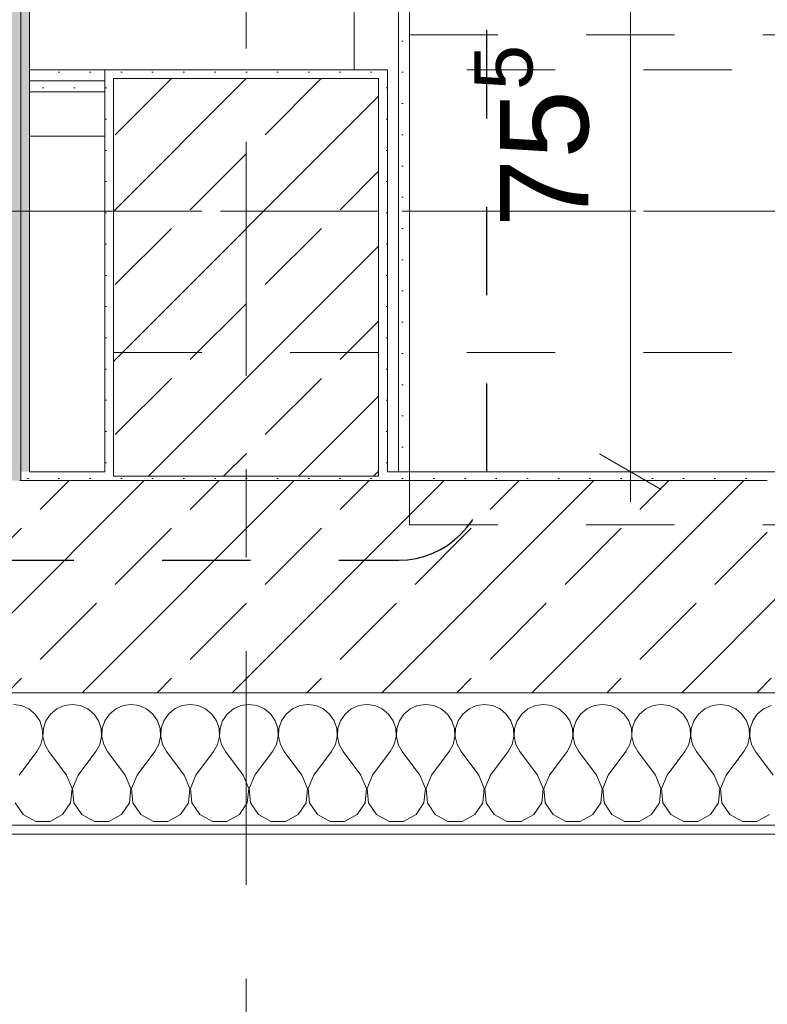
# Model space of a CAD drawing. Header units: metres. Extents: x -4 to 99, y -11 to 17.
# Tile 7 of 256: x 0.274 to 1.12, y -0.348 to 0.767. Entities that reach past the tile are written whole.
import ezdxf

# ---------------------------------------------------------------- set-up
doc = ezdxf.new("R2010")
doc.units = ezdxf.units.M
doc.header["$MEASUREMENT"] = 0
for name, pattern in [('Achse', [0.2, 0.1, -0.05, 0, -0.05]), ('Punktlinie eng', [0.0375, 0.0125, -0.025]), ('Strichlinie doppelt', [0.546806, 0.264583, -0.105833, 0.070556, -0.105833]), ('Untersicht', [0.1, 0.075, -0.025])]:
    doc.linetypes.add(name, pattern=pattern)
for name, color, linetype in [('152 - Bemaßung_ Beschriftung.Ausbau', 7, 'Continuous'), ('208 - Marker.Detail', 7, 'Continuous'), ('451 - Universal.Achsen Raster', 7, 'Continuous'), ('603 - Struktur.Bodenplatte_ Decke Roh', 7, 'Continuous'), ('604 - Struktur.Wand Aussen', 7, 'Continuous'), ('606 - Struktur.Wand Innen Ausbau', 7, 'Continuous'), ('607 - Struktur.Stütze', 7, 'Continuous'), ('608 - Struktur.Träger', 7, 'Continuous'), ('650 - Abdeckung.Fußboden Aufbau', 7, 'Continuous'), ('Neubau_606 - Struktur.Wand Innen Ausbau', 7, 'Continuous'), ('Neubau_653 - Abdeckung.TB Verkofferung', 7, 'Continuous')]:
    doc.layers.add(name, color=color, linetype=linetype)
doc.styles.add('ERSTELLTER_STIL_2', font='txt')
doc.dimstyles.new('ERSTELLTER_STIL__1', dxfattribs={"dimtxt": 0.1, "dimasz": 0.0532, "dimexe": 0.18, "dimexo": 0.0625, "dimgap": 0, "dimtad": 1, "dimzin": 0, "dimdsep": 46, "dimtxsty": 'ERSTELLTER_STIL_2', "dimblk": 'ARROWHEAD_2', "dimblk1": 'ARROWHEAD_2', "dimblk2": 'ARROWHEAD_2', "dimcen": 0.09, "dimse1": 1, "dimse2": 1, "dimclrd": 7, "dimclre": 7, "dimclrt": 7, "dimazin": 0, "dimtfac": 1, "dimtdec": 4, "dimtmove": 0, "dimatfit": 3, "dimfxl": 1, "dimtolj": 1, "dimtzin": 0, "dimarcsym": 0})
doc.dimstyles.new('ERSTELLTER_STIL__2', dxfattribs={"dimtxt": 0.1, "dimasz": 0.0532, "dimexe": 0.18, "dimexo": 0.0625, "dimgap": 0, "dimtad": 1, "dimtih": 1, "dimtoh": 1, "dimzin": 0, "dimdsep": 46, "dimtxsty": 'ERSTELLTER_STIL_2', "dimblk": 'ARROWHEAD_2', "dimblk1": 'ARROWHEAD_2', "dimblk2": 'ARROWHEAD_2', "dimcen": 0.09, "dimse1": 1, "dimse2": 1, "dimclrd": 7, "dimclre": 7, "dimclrt": 7, "dimazin": 0, "dimtfac": 1, "dimtdec": 4, "dimtmove": 0, "dimatfit": 3, "dimfxl": 1, "dimtolj": 1, "dimtzin": 0, "dimarcsym": 0})
doc.dimstyles.new('ERSTELLTER_STIL__3', dxfattribs={"dimtxt": 0.1, "dimasz": 0.0532, "dimexe": 0.18, "dimexo": 0.0625, "dimgap": 0, "dimtad": 1, "dimtih": 1, "dimtoh": 1, "dimzin": 0, "dimdsep": 46, "dimtxsty": 'ERSTELLTER_STIL_2', "dimblk": 'ARROWHEAD_2', "dimblk1": 'ARROWHEAD_2', "dimblk2": 'ARROWHEAD_2', "dimcen": 0.09, "dimse1": 1, "dimse2": 1, "dimclrd": 7, "dimclre": 7, "dimclrt": 7, "dimazin": 0, "dimtfac": 1, "dimtdec": 4, "dimtmove": 2, "dimatfit": 3, "dimfxl": 1, "dimtolj": 1, "dimtzin": 0, "dimarcsym": 0})
doc.dimstyles.new('ERSTELLTER_STIL__4', dxfattribs={"dimtxt": 0.1, "dimasz": 0.0532, "dimexe": 0.18, "dimexo": 0.0625, "dimgap": 0, "dimtad": 1, "dimzin": 0, "dimdsep": 46, "dimtxsty": 'ERSTELLTER_STIL_2', "dimblk": 'ARROWHEAD_2', "dimblk1": 'ARROWHEAD_2', "dimblk2": 'ARROWHEAD_2', "dimcen": 0.09, "dimse1": 1, "dimse2": 1, "dimclrd": 7, "dimclre": 7, "dimclrt": 7, "dimazin": 0, "dimtfac": 1, "dimtdec": 4, "dimtmove": 2, "dimatfit": 3, "dimfxl": 1, "dimtolj": 1, "dimtzin": 0, "dimarcsym": 0})
pattern_1 = [(45, (0, 0), (-0.084853, 0.084853), []), (45, (-0.04243, 0.04243), (-0.084853, 0.084853), [0.09, -0.03])]
pattern_2 = [(45, (0, 0), (-0.01767767, 0.01767767), [0, -0.025])]

# ---------------------------------------------------------------- blocks, each defined once
blk = doc.blocks.new('*X84')
at = {"layer": '604 - Struktur.Wand Aussen', "color": 7, "linetype": 'Continuous', "lineweight": 5}
for p, q in [((0.2758, -0.0096), (0.2667, -0.0083)), ((0.2842, -0.0133), (0.2758, -0.0096)), ((0.3242, -0.0096), (0.3158, -0.0133)), ((0.3333, -0.0083), (0.3242, -0.0096)), ((0.3424, -0.0096), (0.3333, -0.0083)), ((0.3509, -0.0133), (0.3424, -0.0096)), ((0.3909, -0.0096), (0.3825, -0.0133)), ((0.4, -0.0083), (0.3909, -0.0096)), ((0.4091, -0.0096), (0.4, -0.0083)), ((0.4175, -0.0133), (0.4091, -0.0096)), ((0.4576, -0.0096), (0.4491, -0.0133)), ((0.4667, -0.0083), (0.4576, -0.0096)), ((0.4758, -0.0096), (0.4667, -0.0083)), ((0.4842, -0.0133), (0.4758, -0.0096)), ((0.5242, -0.0096), (0.5158, -0.0133)), ((0.5333, -0.0083), (0.5242, -0.0096)), ((0.5424, -0.0096), (0.5333, -0.0083)), ((0.5509, -0.0133), (0.5424, -0.0096)), ((0.5909, -0.0096), (0.5825, -0.0133)), ((0.6, -0.0083), (0.5909, -0.0096)), ((0.6091, -0.0096), (0.6, -0.0083)), ((0.6175, -0.0133), (0.6091, -0.0096)), ((0.6576, -0.0096), (0.6491, -0.0133)), ((0.6667, -0.0083), (0.6576, -0.0096)), ((0.6758, -0.0096), (0.6667, -0.0083)), ((0.6842, -0.0133), (0.6758, -0.0096)), ((0.7242, -0.0096), (0.7158, -0.0133)), ((0.7333, -0.0083), (0.7242, -0.0096)), ((0.7424, -0.0096), (0.7333, -0.0083)), ((0.7509, -0.0133), (0.7424, -0.0096)), ((0.7909, -0.0096), (0.7825, -0.0133)), ((0.8, -0.0083), (0.7909, -0.0096)), ((0.8091, -0.0096), (0.8, -0.0083)), ((0.8175, -0.0133), (0.8091, -0.0096)), ((0.8576, -0.0096), (0.8491, -0.0133)), ((0.8667, -0.0083), (0.8576, -0.0096)), ((0.8758, -0.0096), (0.8667, -0.0083)), ((0.8842, -0.0133), (0.8758, -0.0096)), ((0.9242, -0.0096), (0.9158, -0.0133)), ((0.9333, -0.0083), (0.9242, -0.0096)), ((0.9424, -0.0096), (0.9333, -0.0083)), ((0.9509, -0.0133), (0.9424, -0.0096)), ((0.9909, -0.0096), (0.9825, -0.0133)), ((1, -0.0083), (0.9909, -0.0096)), ((1.0091, -0.0096), (1, -0.0083)), ((1.0175, -0.0133), (1.0091, -0.0096)), ((1.0576, -0.0096), (1.0491, -0.0133)), ((1.0667, -0.0083), (1.0576, -0.0096)), ((1.0758, -0.0096), (1.0667, -0.0083)), ((1.0842, -0.0133), (1.0758, -0.0096)), ((1.1242, -0.0096), (1.1158, -0.0133)), ((0.2913, -0.0192), (0.2842, -0.0133)), ((0.2965, -0.0268), (0.2913, -0.0192)), ((0.3087, -0.0192), (0.3035, -0.0268)), ((0.3158, -0.0133), (0.3087, -0.0192)), ((0.3579, -0.0192), (0.3509, -0.0133)), ((0.3631, -0.0268), (0.3579, -0.0192)), ((0.3754, -0.0192), (0.3702, -0.0268)), ((0.3825, -0.0133), (0.3754, -0.0192)), ((0.4246, -0.0192), (0.4175, -0.0133)), ((0.4298, -0.0268), (0.4246, -0.0192)), ((0.4421, -0.0192), (0.4369, -0.0268)), ((0.4491, -0.0133), (0.4421, -0.0192)), ((0.4913, -0.0192), (0.4842, -0.0133)), ((0.4965, -0.0268), (0.4913, -0.0192)), ((0.5087, -0.0192), (0.5035, -0.0268)), ((0.5158, -0.0133), (0.5087, -0.0192)), ((0.5579, -0.0192), (0.5509, -0.0133)), ((0.5631, -0.0268), (0.5579, -0.0192)), ((0.5754, -0.0192), (0.5702, -0.0268)), ((0.5825, -0.0133), (0.5754, -0.0192)), ((0.6246, -0.0192), (0.6175, -0.0133)), ((0.6298, -0.0268), (0.6246, -0.0192)), ((0.6421, -0.0192), (0.6369, -0.0268)), ((0.6491, -0.0133), (0.6421, -0.0192)), ((0.6913, -0.0192), (0.6842, -0.0133)), ((0.6965, -0.0268), (0.6913, -0.0192)), ((0.7087, -0.0192), (0.7035, -0.0268)), ((0.7158, -0.0133), (0.7087, -0.0192)), ((0.7579, -0.0192), (0.7509, -0.0133)), ((0.7631, -0.0268), (0.7579, -0.0192)), ((0.7754, -0.0192), (0.7702, -0.0268)), ((0.7825, -0.0133), (0.7754, -0.0192)), ((0.8246, -0.0192), (0.8175, -0.0133)), ((0.8298, -0.0268), (0.8246, -0.0192)), ((0.8421, -0.0192), (0.8369, -0.0268)), ((0.8491, -0.0133), (0.8421, -0.0192)), ((0.8913, -0.0192), (0.8842, -0.0133)), ((0.8965, -0.0268), (0.8913, -0.0192)), ((0.9087, -0.0192), (0.9035, -0.0268)), ((0.9158, -0.0133), (0.9087, -0.0192)), ((0.9579, -0.0192), (0.9509, -0.0133)), ((0.9631, -0.0268), (0.9579, -0.0192)), ((0.9754, -0.0192), (0.9702, -0.0268)), ((0.9825, -0.0133), (0.9754, -0.0192)), ((1.0246, -0.0192), (1.0175, -0.0133)), ((1.0298, -0.0268), (1.0246, -0.0192)), ((1.0421, -0.0192), (1.0369, -0.0268)), ((1.0491, -0.0133), (1.0421, -0.0192)), ((1.0913, -0.0192), (1.0842, -0.0133)), ((1.0965, -0.0268), (1.0913, -0.0192)), ((1.1087, -0.0192), (1.1035, -0.0268)), ((1.1158, -0.0133), (1.1087, -0.0192)), ((0.2994, -0.0355), (0.2965, -0.0268)), ((0.3035, -0.0268), (0.3006, -0.0355)), ((0.3661, -0.0355), (0.3631, -0.0268)), ((0.3702, -0.0268), (0.3672, -0.0355)), ((0.4328, -0.0355), (0.4298, -0.0268)), ((0.4369, -0.0268), (0.4339, -0.0355)), ((0.4994, -0.0355), (0.4965, -0.0268)), ((0.5035, -0.0268), (0.5006, -0.0355)), ((0.5661, -0.0355), (0.5631, -0.0268)), ((0.5702, -0.0268), (0.5672, -0.0355)), ((0.6328, -0.0355), (0.6298, -0.0268)), ((0.6369, -0.0268), (0.6339, -0.0355)), ((0.6994, -0.0355), (0.6965, -0.0268)), ((0.7035, -0.0268), (0.7006, -0.0355)), ((0.7661, -0.0355), (0.7631, -0.0268)), ((0.7702, -0.0268), (0.7672, -0.0355)), ((0.8328, -0.0355), (0.8298, -0.0268)), ((0.8369, -0.0268), (0.8339, -0.0355)), ((0.8994, -0.0355), (0.8965, -0.0268)), ((0.9035, -0.0268), (0.9006, -0.0355)), ((0.9661, -0.0355), (0.9631, -0.0268)), ((0.9702, -0.0268), (0.9672, -0.0355)), ((1.0328, -0.0355), (1.0298, -0.0268)), ((1.0369, -0.0268), (1.0339, -0.0355)), ((1.0994, -0.0355), (1.0965, -0.0268)), ((1.1035, -0.0268), (1.1006, -0.0355)), ((0.2999, -0.0447), (0.2994, -0.0355)), ((0.3006, -0.0355), (0.3001, -0.0447)), ((0.3665, -0.0447), (0.3661, -0.0355)), ((0.3672, -0.0355), (0.3668, -0.0447)), ((0.4332, -0.0447), (0.4328, -0.0355)), ((0.4339, -0.0355), (0.4335, -0.0447)), ((0.4999, -0.0447), (0.4994, -0.0355)), ((0.5006, -0.0355), (0.5001, -0.0447)), ((0.5665, -0.0447), (0.5661, -0.0355)), ((0.5672, -0.0355), (0.5668, -0.0447)), ((0.6332, -0.0447), (0.6328, -0.0355)), ((0.6339, -0.0355), (0.6335, -0.0447)), ((0.6999, -0.0447), (0.6994, -0.0355)), ((0.7006, -0.0355), (0.7001, -0.0447)), ((0.7665, -0.0447), (0.7661, -0.0355)), ((0.7672, -0.0355), (0.7668, -0.0447)), ((0.8332, -0.0447), (0.8328, -0.0355)), ((0.8339, -0.0355), (0.8335, -0.0447)), ((0.8999, -0.0447), (0.8994, -0.0355)), ((0.9006, -0.0355), (0.9001, -0.0447)), ((0.9665, -0.0447), (0.9661, -0.0355)), ((0.9672, -0.0355), (0.9668, -0.0447)), ((1.0332, -0.0447), (1.0328, -0.0355)), ((1.0339, -0.0355), (1.0335, -0.0447)), ((1.0999, -0.0447), (1.0994, -0.0355)), ((1.1006, -0.0355), (1.1001, -0.0447)), ((0.2933, -0.0617), (0.2978, -0.0536)), ((0.2978, -0.0536), (0.2999, -0.0447)), ((0.3001, -0.0447), (0.3022, -0.0536)), ((0.3022, -0.0536), (0.3067, -0.0617)), ((0.36, -0.0617), (0.3645, -0.0536)), ((0.3645, -0.0536), (0.3665, -0.0447)), ((0.3668, -0.0447), (0.3689, -0.0536)), ((0.3689, -0.0536), (0.3733, -0.0617)), ((0.4267, -0.0617), (0.4311, -0.0536)), ((0.4311, -0.0536), (0.4332, -0.0447)), ((0.4335, -0.0447), (0.4355, -0.0536)), ((0.4355, -0.0536), (0.44, -0.0617)), ((0.4933, -0.0617), (0.4978, -0.0536)), ((0.4978, -0.0536), (0.4999, -0.0447)), ((0.5001, -0.0447), (0.5022, -0.0536)), ((0.5022, -0.0536), (0.5067, -0.0617)), ((0.56, -0.0617), (0.5645, -0.0536)), ((0.5645, -0.0536), (0.5665, -0.0447)), ((0.5668, -0.0447), (0.5689, -0.0536)), ((0.5689, -0.0536), (0.5733, -0.0617)), ((0.6267, -0.0617), (0.6311, -0.0536)), ((0.6311, -0.0536), (0.6332, -0.0447)), ((0.6335, -0.0447), (0.6355, -0.0536)), ((0.6355, -0.0536), (0.64, -0.0617)), ((0.6933, -0.0617), (0.6978, -0.0536)), ((0.6978, -0.0536), (0.6999, -0.0447)), ((0.7001, -0.0447), (0.7022, -0.0536)), ((0.7022, -0.0536), (0.7067, -0.0617)), ((0.76, -0.0617), (0.7645, -0.0536)), ((0.7645, -0.0536), (0.7665, -0.0447)), ((0.7668, -0.0447), (0.7689, -0.0536)), ((0.7689, -0.0536), (0.7733, -0.0617)), ((0.8267, -0.0617), (0.8311, -0.0536)), ((0.8311, -0.0536), (0.8332, -0.0447)), ((0.8335, -0.0447), (0.8355, -0.0536)), ((0.8355, -0.0536), (0.84, -0.0617)), ((0.8933, -0.0617), (0.8978, -0.0536)), ((0.8978, -0.0536), (0.8999, -0.0447)), ((0.9001, -0.0447), (0.9022, -0.0536)), ((0.9022, -0.0536), (0.9067, -0.0617)), ((0.96, -0.0617), (0.9645, -0.0536)), ((0.9645, -0.0536), (0.9665, -0.0447)), ((0.9668, -0.0447), (0.9689, -0.0536)), ((0.9689, -0.0536), (0.9733, -0.0617)), ((1.0267, -0.0617), (1.0311, -0.0536)), ((1.0311, -0.0536), (1.0332, -0.0447)), ((1.0335, -0.0447), (1.0355, -0.0536)), ((1.0355, -0.0536), (1.04, -0.0617)), ((1.0933, -0.0617), (1.0978, -0.0536)), ((1.0978, -0.0536), (1.0999, -0.0447)), ((1.1001, -0.0447), (1.1022, -0.0536)), ((1.1022, -0.0536), (1.1067, -0.0617)), ((0.2733, -0.0883), (0.2933, -0.0617)), ((0.3267, -0.0883), (0.3067, -0.0617)), ((0.34, -0.0883), (0.36, -0.0617)), ((0.3933, -0.0883), (0.3733, -0.0617)), ((0.4067, -0.0883), (0.4267, -0.0617)), ((0.46, -0.0883), (0.44, -0.0617)), ((0.4733, -0.0883), (0.4933, -0.0617)), ((0.5267, -0.0883), (0.5067, -0.0617)), ((0.54, -0.0883), (0.56, -0.0617)), ((0.5933, -0.0883), (0.5733, -0.0617)), ((0.6067, -0.0883), (0.6267, -0.0617)), ((0.66, -0.0883), (0.64, -0.0617)), ((0.6733, -0.0883), (0.6933, -0.0617)), ((0.7267, -0.0883), (0.7067, -0.0617)), ((0.74, -0.0883), (0.76, -0.0617)), ((0.7933, -0.0883), (0.7733, -0.0617)), ((0.8067, -0.0883), (0.8267, -0.0617)), ((0.86, -0.0883), (0.84, -0.0617)), ((0.8733, -0.0883), (0.8933, -0.0617)), ((0.9267, -0.0883), (0.9067, -0.0617)), ((0.94, -0.0883), (0.96, -0.0617)), ((0.9933, -0.0883), (0.9733, -0.0617)), ((1.0067, -0.0883), (1.0267, -0.0617)), ((1.06, -0.0883), (1.04, -0.0617)), ((1.0733, -0.0883), (1.0933, -0.0617)), ((1.1267, -0.0883), (1.1067, -0.0617)), ((0.333, -0.1033), (0.3267, -0.0883)), ((0.34, -0.0883), (0.3337, -0.1033)), ((0.3996, -0.1033), (0.3933, -0.0883)), ((0.4067, -0.0883), (0.4004, -0.1033)), ((0.4663, -0.1033), (0.46, -0.0883)), ((0.4733, -0.0883), (0.467, -0.1033)), ((0.533, -0.1033), (0.5267, -0.0883)), ((0.54, -0.0883), (0.5337, -0.1033)), ((0.5996, -0.1033), (0.5933, -0.0883)), ((0.6067, -0.0883), (0.6004, -0.1033)), ((0.6663, -0.1033), (0.66, -0.0883)), ((0.6733, -0.0883), (0.667, -0.1033)), ((0.733, -0.1033), (0.7267, -0.0883)), ((0.74, -0.0883), (0.7337, -0.1033)), ((0.7996, -0.1033), (0.7933, -0.0883)), ((0.8067, -0.0883), (0.8004, -0.1033)), ((0.8663, -0.1033), (0.86, -0.0883)), ((0.8733, -0.0883), (0.867, -0.1033)), ((0.933, -0.1033), (0.9267, -0.0883)), ((0.94, -0.0883), (0.9337, -0.1033)), ((0.9996, -0.1033), (0.9933, -0.0883)), ((1.0067, -0.0883), (1.0004, -0.1033)), ((1.0663, -0.1033), (1.06, -0.0883)), ((1.0733, -0.0883), (1.067, -0.1033)), ((0.3314, -0.1195), (0.333, -0.1033)), ((0.3337, -0.1033), (0.3352, -0.1195)), ((0.3981, -0.1195), (0.3996, -0.1033)), ((0.4004, -0.1033), (0.4019, -0.1195)), ((0.4648, -0.1195), (0.4663, -0.1033)), ((0.467, -0.1033), (0.4686, -0.1195)), ((0.5314, -0.1195), (0.533, -0.1033)), ((0.5337, -0.1033), (0.5352, -0.1195)), ((0.5981, -0.1195), (0.5996, -0.1033)), ((0.6004, -0.1033), (0.6019, -0.1195)), ((0.6648, -0.1195), (0.6663, -0.1033)), ((0.667, -0.1033), (0.6686, -0.1195)), ((0.7314, -0.1195), (0.733, -0.1033)), ((0.7337, -0.1033), (0.7352, -0.1195)), ((0.7981, -0.1195), (0.7996, -0.1033)), ((0.8004, -0.1033), (0.8019, -0.1195)), ((0.8648, -0.1195), (0.8663, -0.1033)), ((0.867, -0.1033), (0.8686, -0.1195)), ((0.9314, -0.1195), (0.933, -0.1033)), ((0.9337, -0.1033), (0.9352, -0.1195)), ((0.9981, -0.1195), (0.9996, -0.1033)), ((1.0004, -0.1033), (1.0019, -0.1195)), ((1.0648, -0.1195), (1.0663, -0.1033)), ((1.067, -0.1033), (1.0686, -0.1195)), ((0.2686, -0.1195), (0.2776, -0.133)), ((0.3224, -0.133), (0.3314, -0.1195)), ((0.3352, -0.1195), (0.3442, -0.133)), ((0.3891, -0.133), (0.3981, -0.1195)), ((0.4019, -0.1195), (0.4109, -0.133)), ((0.4558, -0.133), (0.4648, -0.1195)), ((0.4686, -0.1195), (0.4776, -0.133)), ((0.5224, -0.133), (0.5314, -0.1195)), ((0.5352, -0.1195), (0.5442, -0.133)), ((0.5891, -0.133), (0.5981, -0.1195)), ((0.6019, -0.1195), (0.6109, -0.133)), ((0.6558, -0.133), (0.6648, -0.1195)), ((0.6686, -0.1195), (0.6776, -0.133)), ((0.7224, -0.133), (0.7314, -0.1195)), ((0.7352, -0.1195), (0.7442, -0.133)), ((0.7891, -0.133), (0.7981, -0.1195)), ((0.8019, -0.1195), (0.8109, -0.133)), ((0.8558, -0.133), (0.8648, -0.1195)), ((0.8686, -0.1195), (0.8776, -0.133)), ((0.9224, -0.133), (0.9314, -0.1195)), ((0.9352, -0.1195), (0.9442, -0.133)), ((0.9891, -0.133), (0.9981, -0.1195)), ((1.0019, -0.1195), (1.0109, -0.133)), ((1.0558, -0.133), (1.0648, -0.1195)), ((1.0686, -0.1195), (1.0776, -0.133)), ((0.2776, -0.133), (0.2919, -0.1407)), ((0.3081, -0.1407), (0.3224, -0.133)), ((0.3442, -0.133), (0.3585, -0.1407)), ((0.3748, -0.1407), (0.3891, -0.133)), ((0.4109, -0.133), (0.4252, -0.1407)), ((0.4415, -0.1407), (0.4558, -0.133)), ((0.4776, -0.133), (0.4919, -0.1407)), ((0.5081, -0.1407), (0.5224, -0.133)), ((0.5442, -0.133), (0.5585, -0.1407)), ((0.5748, -0.1407), (0.5891, -0.133)), ((0.6109, -0.133), (0.6252, -0.1407)), ((0.6415, -0.1407), (0.6558, -0.133)), ((0.6776, -0.133), (0.6919, -0.1407)), ((0.7081, -0.1407), (0.7224, -0.133)), ((0.7442, -0.133), (0.7585, -0.1407)), ((0.7748, -0.1407), (0.7891, -0.133)), ((0.8109, -0.133), (0.8252, -0.1407)), ((0.8415, -0.1407), (0.8558, -0.133)), ((0.8776, -0.133), (0.8919, -0.1407)), ((0.9081, -0.1407), (0.9224, -0.133)), ((0.9442, -0.133), (0.9585, -0.1407)), ((0.9748, -0.1407), (0.9891, -0.133)), ((1.0109, -0.133), (1.0252, -0.1407)), ((1.0415, -0.1407), (1.0558, -0.133)), ((1.0776, -0.133), (1.0919, -0.1407)), ((1.1081, -0.1407), (1.1224, -0.133)), ((0.2919, -0.1407), (0.3081, -0.1407)), ((0.3585, -0.1407), (0.3748, -0.1407)), ((0.4252, -0.1407), (0.4415, -0.1407)), ((0.4919, -0.1407), (0.5081, -0.1407)), ((0.5585, -0.1407), (0.5748, -0.1407)), ((0.6252, -0.1407), (0.6415, -0.1407)), ((0.6919, -0.1407), (0.7081, -0.1407)), ((0.7585, -0.1407), (0.7748, -0.1407)), ((0.8252, -0.1407), (0.8415, -0.1407)), ((0.8919, -0.1407), (0.9081, -0.1407)), ((0.9585, -0.1407), (0.9748, -0.1407)), ((1.0252, -0.1407), (1.0415, -0.1407)), ((1.0919, -0.1407), (1.1081, -0.1407))]:
    blk.add_line(p, q, dxfattribs=at)
blk = doc.blocks.new('*D363')
at = {"layer": '152 - Bemaßung_ Beschriftung.Ausbau', "color": 7, "linetype": 'Continuous', "lineweight": 5}
for p, q in [((-1.675, 0.005), (-1.675, 0.245)), ((-1.71, 0.0252), (-1.64, -0.0152)), ((-1.6225, 0.005), (-1.7275, 0.005)), ((-1.675, -0.145), (-1.675, 0.005)), ((-1.71, -0.1248), (-1.64, -0.1652)), ((-1.6225, -0.145), (-1.7275, -0.145)), ((-1.675, -0.1792), (-1.675, -0.145))]:
    blk.add_line(p, q, dxfattribs=at)
at = {"layer": '152 - Bemaßung_ Beschriftung.Ausbau', "color": 7, "lineweight": 5, "insert": (-1.6866, -0.1459), "char_height": 0.1, "attachment_point": 7, "rotation": 90, "style": 'ERSTELLTER_STIL_2'}
blk.add_mtext('\\A1;{\\pql;\\fArial|b0|i0|c0|p38;15}', dxfattribs=at)
blk = doc.blocks.new('ARROWHEAD_2')
at = {"color": 0, "linetype": 'Continuous', "lineweight": 0}
for p, q in [((-0.378, -0.655), (0.378, 0.655)), ((0, 0), (-1, 0))]:
    blk.add_line(p, q, dxfattribs=at)
blk = doc.blocks.new('*D364')
at = {"layer": '152 - Bemaßung_ Beschriftung.Ausbau', "color": 7, "linetype": 'Continuous', "lineweight": 5}
blk.add_line((-1.71, 0.0252), (-1.64, -0.0152), dxfattribs=at)
blk = doc.blocks.new('*D369')
at = {"layer": '152 - Bemaßung_ Beschriftung.Ausbau', "color": 7, "linetype": 'Continuous', "lineweight": 5}
for p, q in [((-2.175, 0.005), (-2.175, 0.245)), ((-2.21, 0.0252), (-2.14, -0.0152)), ((-2.1225, 0.005), (-2.2275, 0.005)), ((-2.175, -0.145), (-2.175, 0.005)), ((-2.21, -0.1248), (-2.14, -0.1652)), ((-2.1225, -0.145), (-2.2275, -0.145)), ((-2.175, -0.1792), (-2.175, -0.145))]:
    blk.add_line(p, q, dxfattribs=at)
at = {"layer": '152 - Bemaßung_ Beschriftung.Ausbau', "color": 7, "lineweight": 5, "insert": (-2.1845, -0.1451), "char_height": 0.1, "attachment_point": 7, "rotation": 90, "style": 'ERSTELLTER_STIL_2'}
blk.add_mtext('\\A1;{\\pql;\\fArial|b0|i0|c0|p38;15}', dxfattribs=at)
blk = doc.blocks.new('*D370')
at = {"layer": '152 - Bemaßung_ Beschriftung.Ausbau', "color": 7, "linetype": 'Continuous', "lineweight": 5}
for p, q in [((-2.21, 0.2702), (-2.14, 0.2298)), ((-2.14, 0.2248), (-2.21, 0.2652)), ((-2.1225, 0.245), (-2.2275, 0.245)), ((-2.175, 0.005), (-2.175, 0.245)), ((-2.21, 0.0252), (-2.14, -0.0152))]:
    blk.add_line(p, q, dxfattribs=at)
at = {"layer": '152 - Bemaßung_ Beschriftung.Ausbau', "color": 7, "lineweight": 5, "insert": (-2.195, 0.0491), "char_height": 0.1, "attachment_point": 7, "rotation": 90, "style": 'ERSTELLTER_STIL_2'}
blk.add_mtext('\\A1;{\\pql;\\fArial|b0|i0|c0|p38;24}', dxfattribs=at)
blk = doc.blocks.new('*D371')
at = {"layer": '152 - Bemaßung_ Beschriftung.Ausbau', "color": 7, "linetype": 'Continuous', "lineweight": 5}
for p, q in [((-2.21, 0.2702), (-2.14, 0.2298)), ((-2.14, 0.2248), (-2.21, 0.2652)), ((-2.175, 0.245), (-2.175, 0.25)), ((-2.1225, 0.245), (-2.2275, 0.245))]:
    blk.add_line(p, q, dxfattribs=at)
blk = doc.blocks.new('*D372')
at = {"layer": '152 - Bemaßung_ Beschriftung.Ausbau', "color": 7, "linetype": 'Continuous', "lineweight": 5}
for p, q in [((-2.21, 0.7202), (-2.14, 0.6798)), ((-2.175, 0.25), (-2.175, 0.7)), ((-2.21, 0.2702), (-2.14, 0.2298)), ((-2.14, 0.2248), (-2.21, 0.2652)), ((-2.1225, 0.25), (-2.2275, 0.25)), ((-2.175, 0.245), (-2.175, 0.25))]:
    blk.add_line(p, q, dxfattribs=at)
at = {"layer": '152 - Bemaßung_ Beschriftung.Ausbau', "color": 7, "lineweight": 5, "char_height": 0.1, "attachment_point": 7, "rotation": 90, "style": 'ERSTELLTER_STIL_2'}
for s, insert in [('\\A1;{\\pql;\\fArial|b0|i0|c0|p38;0\\fArial|b0|i0|c0|p38;\\A1{\\H.66x;\\S5^  ;}}', (-2.1934, 0.2702)), ('\\A1;{\\pql;\\fArial|b0|i0|c0|p38;45}', (-2.195, 0.4621))]:
    blk.add_mtext(s, dxfattribs=dict(at, insert=insert))
blk = doc.blocks.new('*D373')
at = {"layer": '152 - Bemaßung_ Beschriftung.Ausbau', "color": 7, "linetype": 'Continuous', "lineweight": 5}
for p, q in [((-2.21, 5.2202), (-2.14, 5.1798)), ((-2.1225, 5.2), (-2.2275, 5.2)), ((-2.175, 0.7), (-2.175, 5.2)), ((-2.21, 0.7202), (-2.14, 0.6798)), ((-2.1225, 0.7), (-2.2275, 0.7)), ((-2.175, 0.25), (-2.175, 0.7))]:
    blk.add_line(p, q, dxfattribs=at)
at = {"layer": '152 - Bemaßung_ Beschriftung.Ausbau', "color": 7, "lineweight": 5, "insert": (-2.195, 2.817), "char_height": 0.1, "attachment_point": 7, "rotation": 90, "style": 'ERSTELLTER_STIL_2'}
blk.add_mtext('\\A1;{\\pql;\\fArial|b0|i0|c0|p38;4,50}', dxfattribs=at)
blk = doc.blocks.new('*D384')
at = {"layer": '152 - Bemaßung_ Beschriftung.Ausbau', "color": 7, "linetype": 'Continuous', "lineweight": 5}
for p, q in [((-0.015, -4.1125), (-0.015, -4.0075)), ((1.12, -4.1125), (1.12, -4.0075)), ((0.0052, -4.025), (-0.0352, -4.095)), ((1.1402, -4.025), (1.0998, -4.095)), ((-0.165, -4.06), (-0.015, -4.06)), ((-0.015, -4.06), (1.12, -4.06)), ((1.12, -4.06), (3.52, -4.06))]:
    blk.add_line(p, q, dxfattribs=at)
at = {"layer": '152 - Bemaßung_ Beschriftung.Ausbau', "color": 7, "lineweight": 5, "insert": (0.3944, -4.0594), "char_height": 0.1, "attachment_point": 7, "style": 'ERSTELLTER_STIL_2'}
blk.add_mtext('\\A1;{\\pql;\\fArial|b0|i0|c0|p38;1,13\\fArial|b0|i0|c0|p38;\\A1{\\H.66x;\\S5^  ;}}', dxfattribs=at)
blk = doc.blocks.new('*D385')
at = {"layer": '152 - Bemaßung_ Beschriftung.Ausbau', "color": 7, "linetype": 'Continuous', "lineweight": 5}
for p, q in [((1.1402, -4.025), (1.0998, -4.095)), ((3.5402, -4.025), (3.4998, -4.095)), ((1.12, -4.06), (3.52, -4.06))]:
    blk.add_line(p, q, dxfattribs=at)
at = {"layer": '152 - Bemaßung_ Beschriftung.Ausbau', "color": 7, "lineweight": 5, "char_height": 0.1, "attachment_point": 7, "style": 'ERSTELLTER_STIL_2'}
for s, insert in [('\\A1;{\\pql;\\fArial|b0|i0|c0|p38;2,40}', (2.187, -4.04)), ('\\A1;{\\pql;\\fArial|b0|i0|c0|p38;2,01}', (2.187, -4.18))]:
    blk.add_mtext(s, dxfattribs=dict(at, insert=insert))
blk = doc.blocks.new('*D386')
at = {"layer": '152 - Bemaßung_ Beschriftung.Ausbau', "color": 7, "linetype": 'Continuous', "lineweight": 5}
for p, q in [((3.52, -4.1125), (3.52, -4.0075)), ((4.72, -4.1125), (4.72, -4.0075)), ((3.5402, -4.025), (3.4998, -4.095)), ((4.7402, -4.025), (4.6998, -4.095)), ((1.12, -4.06), (3.52, -4.06)), ((3.52, -4.06), (4.72, -4.06)), ((4.72, -4.06), (7.12, -4.06))]:
    blk.add_line(p, q, dxfattribs=at)
at = {"layer": '152 - Bemaßung_ Beschriftung.Ausbau', "color": 7, "lineweight": 5, "insert": (3.987, -4.04), "char_height": 0.1, "attachment_point": 7, "style": 'ERSTELLTER_STIL_2'}
blk.add_mtext('\\A1;{\\pql;\\fArial|b0|i0|c0|p38;1,20}', dxfattribs=at)
blk = doc.blocks.new('*D424')
at = {"layer": '152 - Bemaßung_ Beschriftung.Ausbau', "color": 7, "linetype": 'Continuous', "lineweight": 5}
for p, q in [((0.225, -4.6125), (0.225, -4.5075)), ((0.275, -4.6125), (0.275, -4.5075)), ((0.2452, -4.525), (0.2048, -4.595)), ((0.2952, -4.525), (0.2548, -4.595)), ((-0.015, -4.56), (0.225, -4.56)), ((0.225, -4.56), (0.275, -4.56)), ((0.275, -4.56), (7.665, -4.56))]:
    blk.add_line(p, q, dxfattribs=at)
blk = doc.blocks.new('*D425')
at = {"layer": '152 - Bemaßung_ Beschriftung.Ausbau', "color": 7, "linetype": 'Continuous', "lineweight": 5}
for p, q in [((7.665, -4.6125), (7.665, -4.5075)), ((0.2952, -4.525), (0.2548, -4.595)), ((7.6852, -4.525), (7.6448, -4.595)), ((0.275, -4.56), (7.665, -4.56))]:
    blk.add_line(p, q, dxfattribs=at)
at = {"layer": '152 - Bemaßung_ Beschriftung.Ausbau', "color": 7, "lineweight": 5, "char_height": 0.1, "attachment_point": 7, "style": 'ERSTELLTER_STIL_2'}
for s, insert in [('\\A1;{\\pql;\\fArial|b0|i0|c0|p38;14\\fArial|b0|i0|c0|p38;\\A1{\\H.66x;\\S5^  ;}}', (7.4429, -4.5411)), ('\\A1;{\\pql;\\fArial|b0|i0|c0|p38;5}', (0.2952, -4.54)), ('\\A1;{\\pql;\\fArial|b0|i0|c0|p38;7,39}', (3.774, -4.54))]:
    blk.add_mtext(s, dxfattribs=dict(at, insert=insert))
blk = doc.blocks.new('*D457')
at = {"layer": '152 - Bemaßung_ Beschriftung.Ausbau', "color": 7, "linetype": 'Continuous', "lineweight": 5}
for p, q in [((-0.015, -5.1125), (-0.015, -5.0075)), ((0.0052, -5.025), (-0.0352, -5.095)), ((0.2452, -5.025), (0.2048, -5.095)), ((-0.015, -5.06), (0.225, -5.06))]:
    blk.add_line(p, q, dxfattribs=at)
at = {"layer": '152 - Bemaßung_ Beschriftung.Ausbau', "color": 7, "lineweight": 5, "char_height": 0.1, "attachment_point": 7, "style": 'ERSTELLTER_STIL_2'}
for s, insert in [('\\A1;{\\pql;\\fArial|b0|i0|c0|p38;15\\fArial|b0|i0|c0|p38;\\A1{\\H.66x;\\S5^  ;}}', (0.2086, -5.0508)), ('\\A1;{\\pql;\\fArial|b0|i0|c0|p38;24}', (0.0291, -5.04))]:
    blk.add_mtext(s, dxfattribs=dict(at, insert=insert))
blk = doc.blocks.new('*D458')
at = {"layer": '152 - Bemaßung_ Beschriftung.Ausbau', "color": 7, "linetype": 'Continuous', "lineweight": 5}
for p, q in [((0.225, -5.1125), (0.225, -5.0075)), ((0.38, -5.1125), (0.38, -5.0075)), ((0.2452, -5.025), (0.2048, -5.095)), ((0.4002, -5.025), (0.3598, -5.095)), ((-0.015, -5.06), (0.225, -5.06)), ((0.225, -5.06), (0.38, -5.06)), ((0.38, -5.06), (0.68, -5.06))]:
    blk.add_line(p, q, dxfattribs=at)
blk = doc.blocks.new('*D459')
at = {"layer": '152 - Bemaßung_ Beschriftung.Ausbau', "color": 7, "linetype": 'Continuous', "lineweight": 5}
for p, q in [((0.4002, -5.025), (0.3598, -5.095)), ((0.7002, -5.025), (0.6598, -5.095)), ((0.38, -5.06), (0.68, -5.06))]:
    blk.add_line(p, q, dxfattribs=at)
at = {"layer": '152 - Bemaßung_ Beschriftung.Ausbau', "color": 7, "lineweight": 5, "insert": (0.4541, -5.04), "char_height": 0.1, "attachment_point": 7, "style": 'ERSTELLTER_STIL_2'}
blk.add_mtext('\\A1;{\\pql;\\fArial|b0|i0|c0|p38;30}', dxfattribs=at)
blk = doc.blocks.new('*D460')
at = {"layer": '152 - Bemaßung_ Beschriftung.Ausbau', "color": 7, "linetype": 'Continuous', "lineweight": 5}
for p, q in [((0.68, -5.1125), (0.68, -5.0075)), ((3.98, -5.1125), (3.98, -5.0075)), ((0.7002, -5.025), (0.6598, -5.095)), ((4.0002, -5.025), (3.9598, -5.095)), ((0.38, -5.06), (0.68, -5.06)), ((0.68, -5.06), (3.98, -5.06)), ((3.98, -5.06), (4.28, -5.06))]:
    blk.add_line(p, q, dxfattribs=at)
at = {"layer": '152 - Bemaßung_ Beschriftung.Ausbau', "color": 7, "lineweight": 5, "insert": (2.197, -5.04), "char_height": 0.1, "attachment_point": 7, "style": 'ERSTELLTER_STIL_2'}
blk.add_mtext('\\A1;{\\pql;\\fArial|b0|i0|c0|p38;3,30}', dxfattribs=at)
blk = doc.blocks.new('*D497')
at = {"layer": '152 - Bemaßung_ Beschriftung.Ausbau', "color": 7, "linetype": 'Continuous', "lineweight": 5}
for p, q in [((-0.165, -5.6125), (-0.165, -5.5075)), ((62.425, -5.6125), (62.425, -5.5075)), ((-0.1448, -5.525), (-0.1852, -5.595)), ((62.4048, -5.595), (62.4452, -5.525)), ((-0.1992, -5.56), (-0.165, -5.56)), ((-0.165, -5.56), (62.425, -5.56)), ((62.425, -5.56), (62.4593, -5.56))]:
    blk.add_line(p, q, dxfattribs=at)
at = {"layer": '152 - Bemaßung_ Beschriftung.Ausbau', "color": 7, "lineweight": 5, "insert": (30.959, -5.54), "char_height": 0.1, "attachment_point": 7, "style": 'ERSTELLTER_STIL_2'}
blk.add_mtext('\\A1;{\\pql;\\fArial|b0|i0|c0|p38;62,59}', dxfattribs=at)
blk = doc.blocks.new('*D636')
at = {"layer": '152 - Bemaßung_ Beschriftung.Ausbau', "color": 7, "linetype": 'Continuous', "lineweight": 5}
for p, q in [((0.965, 1.01), (0.965, 1.0442)), ((1, 0.9898), (0.93, 1.0302)), ((1.0175, 1.01), (0.9125, 1.01)), ((0.965, 0.255), (0.965, 1.01)), ((0.93, 0.2752), (1, 0.2348)), ((1.0175, 0.255), (0.9125, 0.255)), ((0.965, 0.2208), (0.965, 0.255))]:
    blk.add_line(p, q, dxfattribs=at)
at = {"layer": '152 - Bemaßung_ Beschriftung.Ausbau', "color": 7, "lineweight": 5, "insert": (0.9466, 0.5316), "char_height": 0.1, "attachment_point": 7, "rotation": 90, "style": 'ERSTELLTER_STIL_2'}
blk.add_mtext('\\A1;{\\pql;\\fArial|b0|i0|c0|p38;75\\fArial|b0|i0|c0|p38;\\A1{\\H.66x;\\S5^  ;}}', dxfattribs=at)

msp = doc.modelspace()

# ---------------------------------------------------------------- hatches: boundary and pattern name
at = {"layer": '604 - Struktur.Wand Aussen', "linetype": 'Continuous', "lineweight": 0, "true_color": 0xbebebe}
for points in [[(0.2738, 0.245), (0.275, 0.2461), (0.275, 5.19), (0.225, 5.19), (0.225, 0.245)], [(0.275, 0.2461), (0.2738, 0.245), (0.275, 0.245)]]:
    msp.add_hatch(color=9, dxfattribs=at).paths.add_polyline_path(points)
at = {"layer": '604 - Struktur.Wand Aussen', "linetype": 'Continuous', "lineweight": 0, "true_color": 0x000000}
h = msp.add_hatch(dxfattribs=at)
h.set_pattern_fill('Gips_0001', color=18, style=0, pattern_type=2)
h.set_pattern_definition(pattern_2)
h.paths.add_polyline_path([(0.285, 0.255), (0.285, 5.19), (0.275, 5.19), (0.275, 0.255)])
h = msp.add_hatch(dxfattribs=at)
h.set_pattern_fill('Gips_0001', color=18, style=0, pattern_type=2)
h.set_pattern_definition(pattern_2)
h.paths.add_polyline_path([(0.285, 0.255), (0.275, 0.2461), (0.275, 0.245), (0.285, 0.245)])
h = msp.add_hatch(dxfattribs=at)
h.set_pattern_fill('Gips_0001', color=18, style=0, pattern_type=2)
h.set_pattern_definition(pattern_2)
h.paths.add_polyline_path([(0.275, 0.2461), (0.285, 0.255), (0.275, 0.255)])
h = msp.add_hatch(dxfattribs=at)
h.set_pattern_fill('Gips_0001', color=18, style=0, pattern_type=2)
h.set_pattern_definition(pattern_2)
h.paths.add_polyline_path([(0.285, 0.255), (0.285, 0.245), (0.37, 0.245), (0.37, 0.255)])
h = msp.add_hatch(dxfattribs=at)
h.set_pattern_fill('Gips_0001', color=18, style=0, pattern_type=2)
h.set_pattern_definition(pattern_2)
h.paths.add_polyline_path([(0.69, 0.245), (1.12, 0.245), (1.12, 0.255), (0.69, 0.255)])
h = msp.add_hatch(dxfattribs=at)
h.set_pattern_fill('Beton__Stahlbeton_0001', color=18, style=0, pattern_type=2)
h.set_pattern_definition(pattern_1)
h.paths.add_polyline_path([(0.225, 0.2015), (0.225, 0.005), (1.18, 0.005), (1.18, 0.125), (1.12, 0.125), (1.12, 0.195), (1.12, 0.245), (0.2738, 0.245)])
h = msp.add_hatch(dxfattribs=at)
h.set_pattern_fill('Verputz_0001', color=18, style=0, pattern_type=2)
h.set_pattern_definition([(0, (0, 0), (0, 0.0866025), [0, -0.05]), (0, (0.025, 0.0433), (0, 0.0866025), [0, -0.05])])
h.paths.add_polyline_path([(-0.165, -0.155), (1.21, -0.155), (1.21, -0.145), (-0.1638, -0.145), (-0.165, -0.1461)])
at = {"layer": '606 - Struktur.Wand Innen Ausbau', "linetype": 'Continuous', "lineweight": 0, "true_color": 0x000000}
h = msp.add_hatch(dxfattribs=at)
h.set_pattern_fill('Gips_0001', color=18, style=0, pattern_type=2)
h.set_pattern_definition(pattern_2)
h.paths.add_polyline_path([(0.37, 0.71), (0.285, 0.71), (0.285, 0.6975), (0.37, 0.6975)])
h = msp.add_hatch(dxfattribs=at)
h.set_pattern_fill('Gips_0001', color=18, style=0, pattern_type=2)
h.set_pattern_definition(pattern_2)
h.paths.add_polyline_path([(0.37, 0.6975), (0.285, 0.6975), (0.285, 0.685), (0.37, 0.685)])
at = {"layer": '607 - Struktur.Stütze', "linetype": 'Continuous', "lineweight": 0, "true_color": 0x000000}
h = msp.add_hatch(dxfattribs=at)
h.set_pattern_fill('Gips_0001', color=18, style=0, pattern_type=2)
h.set_pattern_definition(pattern_2)
h.paths.add_polyline_path([(0.37, 0.71), (0.37, 0.255), (0.38, 0.255), (0.38, 0.7), (0.68, 0.7), (0.68, 0.255), (0.69, 0.255), (0.69, 0.71)])
h = msp.add_hatch(dxfattribs=at)
h.set_pattern_fill('Beton__Stahlbeton_0001', color=18, style=0, pattern_type=2)
h.set_pattern_definition(pattern_1)
h.paths.add_polyline_path([(0.38, 0.25), (0.68, 0.25), (0.68, 0.7), (0.38, 0.7)])
h = msp.add_hatch(dxfattribs=at)
h.set_pattern_fill('Gips_0001', color=18, style=0, pattern_type=2)
h.set_pattern_definition(pattern_2)
h.paths.add_polyline_path([(0.37, 0.255), (0.37, 0.245), (0.69, 0.245), (0.69, 0.255), (0.68, 0.255), (0.68, 0.25), (0.38, 0.25), (0.38, 0.255)])
at = {"layer": 'Neubau_606 - Struktur.Wand Innen Ausbau', "linetype": 'Continuous', "lineweight": 0, "true_color": 0x000000}
h = msp.add_hatch(dxfattribs=at)
h.set_pattern_fill('Gips_0001', color=18, style=0, pattern_type=2)
h.set_pattern_definition(pattern_2)
h.paths.add_polyline_path([(0.7025, 0.9975), (0.7025, 0.255), (0.715, 0.255), (0.715, 0.9975)])

# ---------------------------------------------------------------- linework, layer by layer
at = {"layer": '208 - Marker.Detail', "color": 30, "linetype": 'Punktlinie eng', "lineweight": 25, "true_color": 0xff6e00}
for p, q in [((0.8025, 0.255), (0.8025, 1.01)), ((0.235, 0.155), (0.7025, 0.155))]:
    msp.add_line(p, q, dxfattribs=at)
msp.add_arc((0.7025, 0.255), 0.1, 270, 0, dxfattribs=at)
at = {"layer": '451 - Universal.Achsen Raster', "color": 160, "linetype": 'Strichlinie doppelt', "lineweight": 9, "true_color": 0x3232ff}
for p, q in [((0.53, -10.585), (0.53, 16.355)), ((64.935, 0.55), (-3.175, 0.55))]:
    msp.add_line(p, q, dxfattribs=at)
at = {"layer": '603 - Struktur.Bodenplatte_ Decke Roh', "color": 7, "linetype": 'Continuous', "lineweight": 18, "flags": 128}
msp.add_lwpolyline([(-0.015, 0.005), (43.73, 0.005)], dxfattribs=at)
at = {"layer": '604 - Struktur.Wand Aussen', "color": 7, "linetype": 'Continuous', "lineweight": 13}
for p, q in [((0.275, 0.2461), (0.275, 5.19)), ((0.275, 0.245), (0.275, 0.2461)), ((0.2738, 0.245), (0.275, 0.245)), ((0.2738, 0.245), (0.275, 0.245)), ((0.275, 0.245), (0.285, 0.245)), ((0.275, 0.245), (0.285, 0.245)), ((1.12, 0.245), (0.285, 0.245)), ((0.225, 0.005), (1.18, 0.005))]:
    msp.add_line(p, q, dxfattribs=at)
at = {"layer": '604 - Struktur.Wand Aussen', "color": 7, "linetype": 'Continuous', "lineweight": 5}
msp.add_line((-0.025, -0.145), (1.18, -0.145), dxfattribs=at)
at = {"layer": '604 - Struktur.Wand Aussen', "color": 7, "linetype": 'Continuous', "lineweight": 13, "flags": 128}
msp.add_lwpolyline([(0.285, 0.255), (0.285, 5.19)], dxfattribs=at)
at = {"layer": '604 - Struktur.Wand Aussen', "color": 7, "linetype": 'Continuous', "lineweight": 5, "flags": 128}
for points in [[(0.37, 0.255), (0.285, 0.255)], [(1.12, 0.255), (0.69, 0.255)], [(-0.165, -0.155), (1.21, -0.155)]]:
    msp.add_lwpolyline(points, dxfattribs=at)
at = {"layer": '606 - Struktur.Wand Innen Ausbau', "color": 7, "linetype": 'Continuous', "lineweight": 5}
for p, q in [((0.37, 0.6975), (0.285, 0.6975)), ((0.37, 0.685), (0.285, 0.685))]:
    msp.add_line(p, q, dxfattribs=at)
at = {"layer": '606 - Struktur.Wand Innen Ausbau', "color": 7, "linetype": 'Continuous', "lineweight": 5, "flags": 128}
for points in [[(0.37, 0.71), (0.285, 0.71)], [(0.285, 0.71), (0.285, 0.635)], [(0.285, 0.635), (0.37, 0.635)]]:
    msp.add_lwpolyline(points, dxfattribs=at)
at = {"layer": '607 - Struktur.Stütze', "color": 7, "linetype": 'Continuous', "lineweight": 5, "flags": 128}
msp.add_lwpolyline([(0.69, 0.255), (0.69, 0.71), (0.37, 0.71), (0.37, 0.255)], dxfattribs=at)
at = {"layer": '607 - Struktur.Stütze', "color": 7, "linetype": 'Continuous', "lineweight": 13, "flags": 128}
msp.add_lwpolyline([(0.38, 0.25), (0.68, 0.25), (0.68, 0.7), (0.38, 0.7)], close=True, dxfattribs=at)
at = {"layer": '608 - Struktur.Träger', "color": 7, "linetype": 'Untersicht', "lineweight": 13}
for p, q in [((0.38, 0.71), (61.88, 0.71)), ((0.38, 0.39), (0.38, 0.71)), ((0.38, 0.39), (61.88, 0.39))]:
    msp.add_line(p, q, dxfattribs=at)
at = {"layer": '608 - Struktur.Träger', "color": 7, "linetype": 'Achse', "lineweight": 9}
msp.add_line((0.38, 0.55), (61.88, 0.55), dxfattribs=at)
at = {"layer": '650 - Abdeckung.Fußboden Aufbau', "color": 7, "linetype": 'Continuous', "lineweight": 13, "flags": 128}
msp.add_lwpolyline([(0.235, 8.51), (0.69, 8.51), (0.69, 8.09), (0.235, 8.09), (0.235, 6.01), (0.69, 6.01), (0.69, 5.19), (0.285, 5.19), (0.285, 0.71), (0.69, 0.71), (0.69, 0.255), (3.97, 0.255), (3.97, 0.71), (4.29, 0.71), (4.29, 0.255), (7.57, 0.255), (7.57, 0.71), (7.665, 0.71), (7.665, 5.19), (7.57, 5.19), (7.57, 6.01), (7.66, 6.01), (7.66, 6.5), (7.81, 6.5)], dxfattribs=at)
at = {"layer": 'Neubau_606 - Struktur.Wand Innen Ausbau', "color": 1, "linetype": 'Continuous', "lineweight": 5}
msp.add_line((0.7025, 0.255), (0.7025, 0.9475), dxfattribs=at)
at = {"layer": 'Neubau_606 - Struktur.Wand Innen Ausbau', "color": 1, "linetype": 'Continuous', "lineweight": 5, "flags": 128}
for points in [[(0.715, 0.255), (0.715, 1.01)], [(0.6525, 0.9475), (0.6525, 0.71)]]:
    msp.add_lwpolyline(points, dxfattribs=at)
at = {"layer": 'Neubau_653 - Abdeckung.TB Verkofferung', "color": 1, "linetype": 'Untersicht', "lineweight": 9}
for p, q in [((0.715, 0.7495), (7.555, 0.7495)), ((0.715, 0.195), (0.715, 0.7495)), ((0.715, 0.195), (7.555, 0.195))]:
    msp.add_line(p, q, dxfattribs=at)

# ---------------------------------------------------------------- block references
at = {"layer": '604 - Struktur.Wand Aussen', "color": 7, "lineweight": 18}
msp.add_blockref('*X84', (0, 0), dxfattribs=at)

# ---------------------------------------------------------------- dimensions: what is measured, and where the dimension line sits
at = {"layer": '152 - Bemaßung_ Beschriftung.Ausbau', "color": 7, "linetype": 'Continuous', "lineweight": 5}
for base, p1, p2, dimstyle, picture, middle in [((-2.175, 5.2), (0.68, 0.7), (0.68, 5.2), 'ERSTELLTER_STIL__1', '*D373', (-2.245, 2.9468)), ((0.96499, 1.00998), (0.71499, 0.255), (0.71499, 1.00998), 'ERSTELLTER_STIL__1', '*D636', (0.89499, 0.74286)), ((-2.175, 0.7), (0.38, 0.25), (0.68, 0.7), 'ERSTELLTER_STIL__1', '*D372', (-2.245, 0.5383)), ((-2.175, 0.24998), (0.36999, 0.245), (0.37999, 0.24998), 'ERSTELLTER_STIL__1', '*D371', (-2.245, 0.44339)), ((-2.175, 0.245), (62.275, 0.005), (0.37, 0.245), 'ERSTELLTER_STIL__1', '*D370', (-2.245, 0.1253)), ((-2.175, 0.005), (-0.165, -0.145), (62.275, 0.005), 'ERSTELLTER_STIL__4', '*D369', (-2.2345, -0.0689)), ((-1.675, 0.005), (-0.165, -0.145), (62.275, 0.005), 'ERSTELLTER_STIL__4', '*D363', (-1.7366, -0.0697)), ((-1.675, 0.005), (62.275025, 0.005), (-0.015, 0.005), 'ERSTELLTER_STIL__1', '*D364', (-1.7450000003, 0.001853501))]:
    dim = msp.add_linear_dim(base=base, p1=p1, p2=p2, angle=90, dimstyle=dimstyle, dxfattribs=at)
    dim.commit()
    dim.dimension.update_dxf_attribs({"geometry": picture, "text_midpoint": middle, "dimtype": 160, "text_rotation": 90})
for base, p1, p2, dimstyle, picture, middle in [((7.665, -4.56), (0.275, 0.245), (7.665, 2.95), 'ERSTELLTER_STIL__2', '*D425', (3.9039, -4.49)), ((0.37999, -5.06), (0.225, 0.245), (0.37999, 0.69998), 'ERSTELLTER_STIL__3', '*D458', (0.41985, -4.99911)), ((0.68, -5.06), (0.38, 0.7), (0.68, 0.7), 'ERSTELLTER_STIL__2', '*D459', (0.5303, -4.99)), ((3.98, -5.06), (0.68, 0.7), (3.98, 0.7), 'ERSTELLTER_STIL__2', '*D460', (2.3268, -4.99)), ((0.225, -5.06), (-0.015, 0.005), (0.225, 0.245), 'ERSTELLTER_STIL__2', '*D457', (0.1053, -4.99)), ((0.275, -4.56), (0.225, 0.005), (0.275, 0.245), 'ERSTELLTER_STIL__2', '*D424', (0.3333, -4.49)), ((1.12, -4.0599999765), (-0.015, 0.005), (1.12, 0.125), 'ERSTELLTER_STIL__2', '*D384', (0.6593704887, -3.9899999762)), ((3.52, -4.06), (1.12, 0.125), (3.52, 0.125), 'ERSTELLTER_STIL__2', '*D385', (2.3169, -3.99)), ((4.72, -4.06), (3.52, 0.125), (4.72, 0.125), 'ERSTELLTER_STIL__2', '*D386', (4.1169, -3.99)), ((62.425, -5.56), (-0.165, -0.145), (62.425, -0.145), 'ERSTELLTER_STIL__2', '*D497', (31.127, -5.49))]:
    dim = msp.add_linear_dim(base=base, p1=p1, p2=p2, dimstyle=dimstyle, dxfattribs=at)
    dim.commit()
    dim.dimension.update_dxf_attribs({"geometry": picture, "text_midpoint": middle, "dimtype": 160})

doc.saveas('drawing.dxf')
